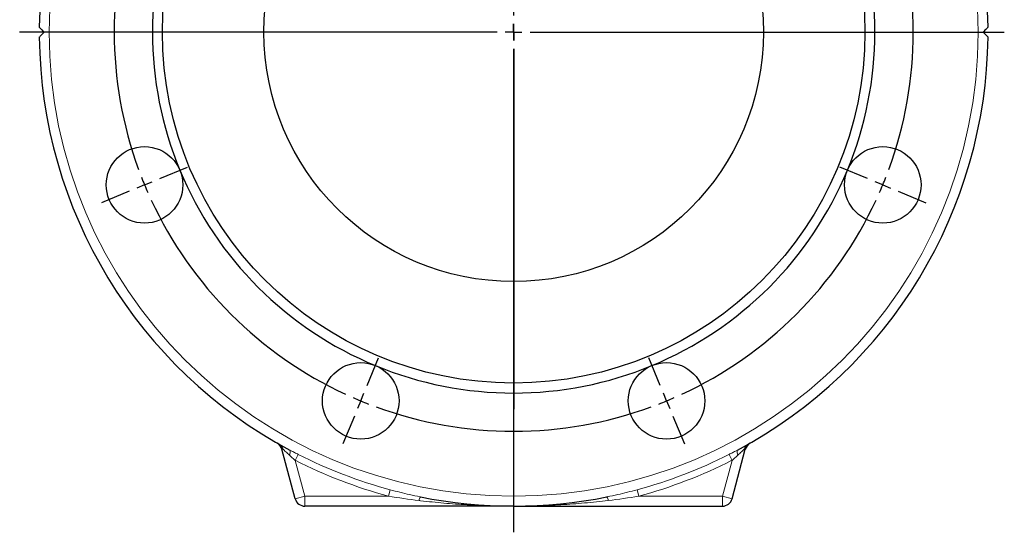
# Model space of a CAD drawing. Header units: millimetres. Extents: x -342 to 561, y -507 to 471.
# Tile 5 of 15: x -342 to -47, y -104 to 51. Entities that reach past the tile are written whole.
import ezdxf

# ---------------------------------------------------------------- set-up
doc = ezdxf.new("R2010")
doc.units = ezdxf.units.MM
doc.layers.add('FORMAT', color=7, linetype='Continuous')

# ---------------------------------------------------------------- blocks, each defined once
blk = doc.blocks.new('SW_CENTERMARKSYMBOL_0')
at = {"layer": 'FORMAT', "color": 0}
for p, q in [((-5, 0), (-148.37, 0)), ((0, 0), (-2.5, 0)), ((0, 0), (0, 2.5)), ((0, 0), (0, -2.5)), ((0, 0), (2.5, 0)), ((5, 0), (147.37, 0)), ((0, -5), (0, -150.37))]:
    blk.add_line(p, q, dxfattribs=at)
blk = doc.blocks.new('SW_CENTERMARKSYMBOL_1')
at = {"layer": 'FORMAT', "color": 0}
for p, q in [((-93.76, 4.62), (-97.2, 12.93)), ((1.91, 4.62), (5.36, 12.93)), ((-91.84, 0), (-92.8, 2.31)), ((-91.84, 0), (-90.89, -2.31)), ((-45.92, -105.87), (-45.92, 2.5)), ((0, 0), (-0.96, -2.31)), ((0, 0), (0.96, 2.31)), ((-89.93, -4.62), (-86.49, -12.93)), ((-1.91, -4.62), (-5.36, -12.93)), ((-161.41, -63.03), (-169.72, -59.59)), ((69.56, -63.03), (77.88, -59.59)), ((-156.79, -64.94), (-159.1, -63.99)), ((-156.79, -64.94), (-154.48, -65.9)), ((64.94, -64.94), (62.63, -65.9)), ((64.94, -64.94), (67.25, -63.99)), ((-152.17, -66.86), (-143.85, -70.3)), ((60.32, -66.86), (52.01, -70.3)), ((-45.92, -110.87), (-45.92, -108.37)), ((-50.92, -110.87), (-159.29, -110.87)), ((-45.92, -110.87), (-48.42, -110.87)), ((-45.92, -110.87), (-45.92, -113.37)), ((-45.92, -110.87), (-43.42, -110.87)), ((-40.92, -110.87), (67.44, -110.87)), ((-45.92, -115.87), (-45.92, -224.23)), ((-152.17, -154.87), (-143.85, -151.43)), ((60.32, -154.87), (52.01, -151.43)), ((-156.79, -156.79), (-154.48, -155.83)), ((64.94, -156.79), (62.63, -155.83)), ((-161.41, -158.7), (-169.72, -162.15)), ((-156.79, -156.79), (-159.1, -157.74)), ((64.94, -156.79), (67.25, -157.74)), ((69.56, -158.7), (77.88, -162.15)), ((-89.93, -217.11), (-86.49, -208.8)), ((-1.91, -217.11), (-5.36, -208.8)), ((-91.84, -221.73), (-92.8, -224.04)), ((-91.84, -221.73), (-90.89, -219.42)), ((0, -221.73), (-0.96, -219.42)), ((0, -221.73), (0.96, -224.04)), ((-93.76, -226.35), (-97.2, -234.67)), ((1.91, -226.35), (5.36, -234.67))]:
    blk.add_line(p, q, dxfattribs=at)
for start, end in [(69.8873, 110.1127), (111.3063, 112.5), (67.5, 68.6937), (114.8873, 155.1127), (112.5, 113.6937), (66.3063, 67.5), (24.8873, 65.1127), (157.5, 158.6937), (156.3063, 157.5), (22.5, 23.6937), (21.3063, 22.5), (159.8873, 200.1127), (339.8873, 20.1127), (201.3063, 202.5), (337.5, 338.6937), (202.5, 203.6937), (336.3063, 337.5), (204.8873, 245.1127), (294.8873, 335.1127), (246.3063, 247.5), (247.5, 248.6937), (291.3063, 292.5), (292.5, 293.6937), (249.8873, 290.1127)]:
    blk.add_arc((-45.92, -110.87), 120, start, end, dxfattribs=at)

msp = doc.modelspace()

# ---------------------------------------------------------------- linework, layer by layer
at = {"color": 8, "linetype": 'Continuous', "lineweight": 18}
for p, q in [((-263.55, -78.6), (-263.31, -78.54)), ((-124.38, -78.6), (-124.62, -78.54)), ((-258.65, -80.18), (-259.55, -81.95)), ((-259.55, -81.95), (-256.66, -92.72)), ((-128.38, -81.95), (-131.27, -92.72)), ((-129.28, -80.18), (-128.38, -81.95)), ((-231.03, -90.8), (-231.55, -92.72)), ((-156.9, -90.8), (-156.38, -92.72)), ((-259.56, -93.49), (-256.66, -92.72)), ((-256.66, -95.72), (-256.66, -92.72)), ((-256.66, -92.72), (-231.55, -92.72)), ((-131.27, -92.72), (-156.38, -92.72)), ((-128.37, -93.49), (-131.27, -92.72)), ((-131.27, -95.72), (-131.27, -92.72))]:
    msp.add_line(p, q, dxfattribs=at)
at = {"color": 7, "linetype": 'Continuous', "lineweight": 25}
for p, q in [((-259.56, -93.49), (-263.55, -78.6)), ((-261.19, -78.87), (-261.22, -78.85)), ((-261.22, -78.85), (-261.18, -78.87)), ((-128.37, -93.49), (-124.38, -78.6)), ((-126.71, -78.85), (-126.75, -78.87)), ((-126.71, -78.85), (-126.75, -78.87)), ((-222.1, -92.91), (-221.98, -92.94)), ((-165.84, -92.91), (-165.95, -92.94)), ((-193.97, -95.72), (-256.66, -95.72)), ((-193.97, -95.72), (-131.27, -95.72))]:
    msp.add_line(p, q, dxfattribs=at)
at = {"color": 8, "linetype": 'Continuous', "lineweight": 18, "flags": 128}
for points in [[(-261.22, -78.85), (-261.15, -78.9), (-261.1, -78.98), (-261.07, -79.09), (-261.05, -79.22), (-261.05, -79.38), (-261.07, -79.55), (-261.11, -79.74), (-261.17, -79.95), (-261.24, -80.16), (-261.32, -80.39)], [(-126.71, -78.85), (-126.78, -78.9), (-126.83, -78.98), (-126.86, -79.09), (-126.88, -79.22), (-126.88, -79.38), (-126.86, -79.55), (-126.82, -79.74), (-126.76, -79.95), (-126.69, -80.16), (-126.61, -80.39)]]:
    msp.add_lwpolyline(points, dxfattribs=at)
at = {"color": 8, "linetype": 'Continuous', "lineweight": 18}
msp.add_circle((-193.97, 46.78), 139.5, dxfattribs=at)
at = {"color": 7, "linetype": 'Continuous', "lineweight": 25}
for centre, radius in [((-193.97, 46.78), 105.5), ((-193.97, 46.78), 75), ((-304.83, 0.86), 11.5), ((-83.1, 0.86), 11.5), ((-239.89, -64.08), 11.5), ((-148.04, -64.08), 11.5)]:
    msp.add_circle(centre, radius, dxfattribs=at)
for centre, radius, start, end in [((-193.97, 46.78), 142.5, 0.6031, 179.3969), ((-193.97, 46.78), 108.5, 157.5, 202.5), ((-193.97, 46.78), 108.5, 337.5, 22.5), ((-193.97, 46.78), 142.5, 180.6031, 241.8385), ((-193.97, 46.78), 142.5, 298.1615, 359.3969), ((-193.97, 46.78), 108.5, 202.5, 247.5), ((-193.97, 46.78), 108.5, 292.5, 337.5), ((-193.97, 46.78), 108.5, 247.5, 292.5), ((-266.45, -79.38), 3, 15, 60.1208), ((-121.48, -79.38), 3, 119.8792, 165), ((-256.66, -92.72), 3, 195, 270), ((-193.97, 46.78), 142.5, 258.6609, 281.3391), ((-131.27, -92.72), 3, 270, 345)]:
    msp.add_arc(centre, radius, start, end, dxfattribs=at)
at = {"color": 8, "linetype": 'Continuous', "lineweight": 18}
for centre, radius, start, end in [((-264.92, -78.66), 1.62, 4.3338, 59.191), ((-123.01, -78.66), 1.62, 120.809, 175.6662), ((-193.97, 46.78), 144.47, 243.003, 254.9204), ((-193.97, 46.78), 142.48, 243.003, 254.9204), ((-193.97, 46.78), 142.48, 285.0796, 296.997), ((-193.97, 46.78), 144.47, 285.0796, 296.997), ((-219.9, -94.3), 2.49, 146.6986, 173.5988), ((-168.03, -94.3), 2.49, 6.4012, 33.3014)]:
    msp.add_arc(centre, radius, start, end, dxfattribs=at)
at = {"color": 7, "linetype": 'Continuous', "lineweight": 25}
for points, knots in [([(-334.97, 46.78), (-335.16, 46.98), (-335.34, 47.16), (-335.6, 47.42), (-335.69, 47.51), (-335.85, 47.67), (-335.92, 47.74), (-336.06, 47.88), (-336.13, 47.95), (-336.24, 48.06), (-336.29, 48.11), (-336.37, 48.2), (-336.4, 48.23), (-336.45, 48.27), (-336.46, 48.28), (-336.46, 48.28)], [0, 0, 0, 0, 0.25, 0.25, 0.375, 0.375, 0.5, 0.5, 0.625, 0.625, 0.75, 0.75, 0.875, 0.875, 1, 1, 1, 1]), ([(-51.47, 48.28), (-51.47, 48.28), (-51.48, 48.27), (-51.53, 48.23), (-51.56, 48.2), (-51.68, 48.07), (-51.8, 47.95), (-52.08, 47.68), (-52.24, 47.51), (-52.59, 47.16), (-52.77, 46.98), (-52.97, 46.78)], [0, 0, 0, 0, 0.125, 0.125, 0.25, 0.25, 0.5, 0.5, 0.75, 0.75, 1, 1, 1, 1]), ([(-336.46, 45.28), (-336.46, 45.28), (-336.45, 45.29), (-336.4, 45.34), (-336.37, 45.37), (-336.25, 45.49), (-336.13, 45.61), (-335.85, 45.89), (-335.69, 46.05), (-335.34, 46.4), (-335.16, 46.59), (-334.97, 46.78)], [0, 0, 0, 0, 0.125, 0.125, 0.25, 0.25, 0.5, 0.5, 0.75, 0.75, 1, 1, 1, 1]), ([(-52.97, 46.78), (-52.77, 46.59), (-52.59, 46.4), (-52.33, 46.14), (-52.24, 46.06), (-52.09, 45.9), (-52.01, 45.82), (-51.87, 45.68), (-51.8, 45.62), (-51.69, 45.5), (-51.64, 45.45), (-51.56, 45.37), (-51.53, 45.34), (-51.48, 45.29), (-51.47, 45.28), (-51.47, 45.28)], [0, 0, 0, 0, 0.25, 0.25, 0.375, 0.375, 0.5, 0.5, 0.625, 0.625, 0.75, 0.75, 0.875, 0.875, 1, 1, 1, 1])]:
    msp.add_open_spline(points, degree=3, knots=knots, dxfattribs=at)
at = {"color": 8, "linetype": 'Continuous', "lineweight": 18}
for points, knots in [([(-263.31, -78.54), (-263.5, -78.2), (-263.72, -77.86), (-264.13, -77.4), (-264.28, -77.26), (-264.6, -77), (-264.78, -76.88), (-264.95, -76.78)], [0, 0, 0, 0, 0.5, 0.5, 0.75, 0.75, 1, 1, 1, 1]), ([(-124.62, -78.54), (-124.43, -78.2), (-124.21, -77.86), (-123.8, -77.4), (-123.65, -77.26), (-123.33, -77), (-123.15, -76.88), (-122.98, -76.78)], [0, 0, 0, 0, 0.5, 0.5, 0.75, 0.75, 1, 1, 1, 1]), ([(-261.32, -80.39), (-261.7, -80.05), (-262.06, -79.71), (-262.57, -79.23), (-262.73, -79.08), (-263.04, -78.79), (-263.18, -78.65), (-263.31, -78.54)], [0, 0, 0, 0, 0.5, 0.5, 0.75, 0.75, 1, 1, 1, 1]), ([(-261.18, -78.87), (-261.07, -78.93), (-260.6, -79.18), (-259.75, -79.61), (-259.01, -79.99), (-258.65, -80.18)], [0, 0, 0, 0, 0.138694, 0.567602, 1, 1, 1, 1]), ([(-126.75, -78.87), (-126.86, -78.93), (-127.33, -79.18), (-128.18, -79.61), (-128.92, -79.99), (-129.28, -80.18)], [0, 0, 0, 0, 0.138139, 0.567323, 1, 1, 1, 1]), ([(-126.61, -80.39), (-126.23, -80.05), (-125.87, -79.71), (-125.36, -79.23), (-125.2, -79.08), (-124.89, -78.79), (-124.75, -78.65), (-124.62, -78.54)], [0, 0, 0, 0, 0.5, 0.5, 0.75, 0.75, 1, 1, 1, 1]), ([(-259.55, -81.95), (-259.85, -81.69), (-260.15, -81.43), (-260.74, -80.91), (-261.04, -80.65), (-261.32, -80.39)], [0, 0, 0, 0, 0.5, 0.5, 1, 1, 1, 1]), ([(-128.38, -81.95), (-128.08, -81.69), (-127.78, -81.43), (-127.19, -80.91), (-126.89, -80.65), (-126.61, -80.39)], [0, 0, 0, 0, 0.5, 0.5, 1, 1, 1, 1]), ([(-231.03, -90.8), (-230.07, -91.05), (-228.13, -91.56), (-225.15, -92.27), (-223.14, -92.69), (-222.1, -92.91)], [0, 0, 0, 0, 0.326586, 0.653449, 1, 1, 1, 1]), ([(-156.9, -90.8), (-157.86, -91.05), (-159.8, -91.56), (-162.78, -92.27), (-164.8, -92.7), (-165.84, -92.91)], [0, 0, 0, 0, 0.32612, 0.652518, 1, 1, 1, 1]), ([(-195.63, -95.7), (-196.65, -95.7), (-199.21, -95.68), (-203.32, -95.55), (-207.57, -95.35), (-211.44, -95.09), (-214.93, -94.81), (-218.42, -94.48), (-220.9, -94.2), (-222.22, -94.04), (-222.38, -94.03)], [0, 0, 0, 0, 0.113911, 0.287199, 0.460469, 0.590921, 0.721394, 0.851861, 0.982306, 1, 1, 1, 1]), ([(-165.55, -94.03), (-167.92, -94.31), (-170.29, -94.56), (-175.02, -94.98), (-177.39, -95.16), (-184.48, -95.58), (-189.22, -95.72), (-193.97, -95.72)], [0, 0, 0, 0, 0.25, 0.25, 0.5, 0.5, 1, 1, 1, 1]), ([(-193.97, -95.72), (-193.99, -95.72), (-194.26, -95.72), (-194.54, -95.71), (-194.79, -95.71)], [0, 0, 0, 0, 0.091843, 1, 1, 1, 1])]:
    msp.add_open_spline(points, degree=3, knots=knots, dxfattribs=at)
for points in [[(-222.38, -94.03), (-225.44, -93.66), (-228.5, -93.21), (-231.55, -92.72)], [(-165.55, -94.03), (-162.49, -93.66), (-159.43, -93.21), (-156.38, -92.72)]]:
    msp.add_open_spline(points, degree=3, dxfattribs=at)

# ---------------------------------------------------------------- block references
at = {"layer": 'FORMAT'}
for name, p in [('SW_CENTERMARKSYMBOL_0', (-193.97, 46.78)), ('SW_CENTERMARKSYMBOL_1', (-148.04, 157.65))]:
    msp.add_blockref(name, p, dxfattribs=at)

doc.saveas('drawing.dxf')
